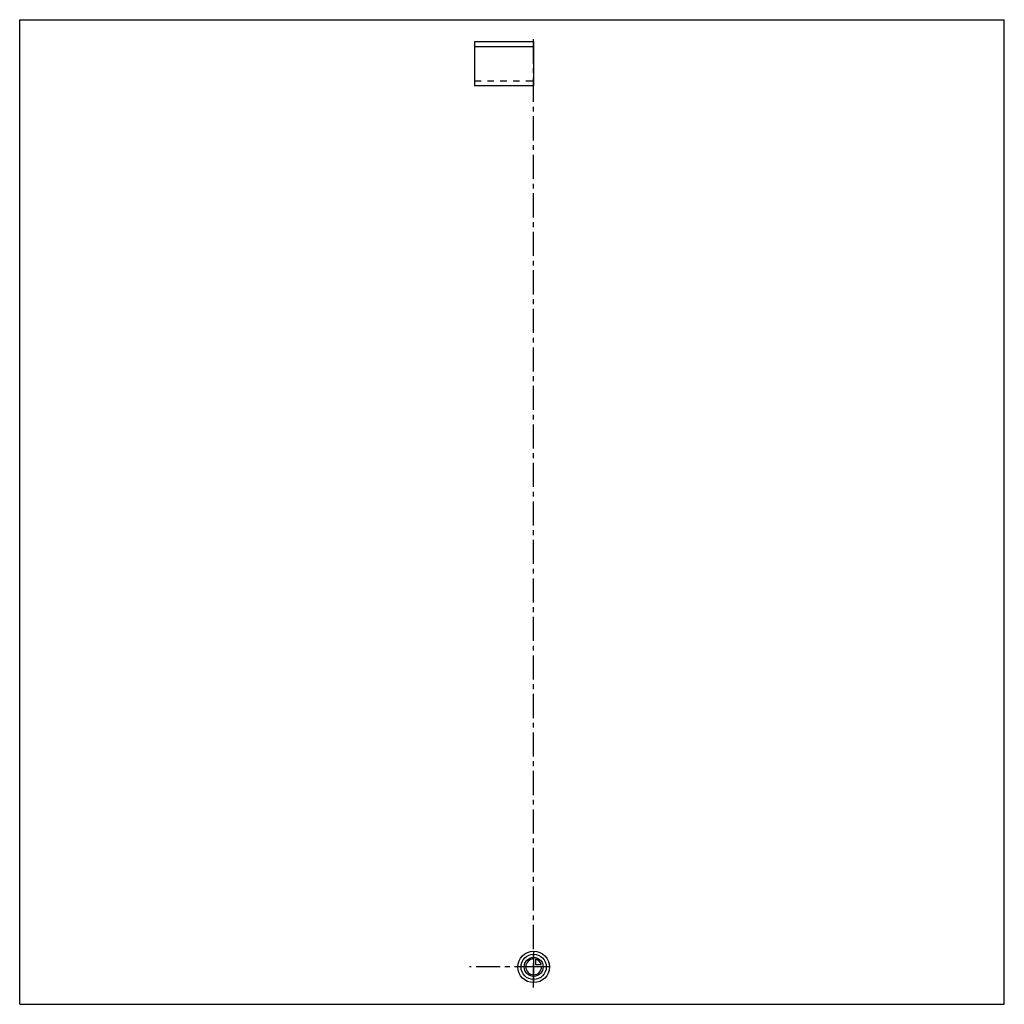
# Model space of a CAD drawing. Header units: millimetres. Extents: x 0 to 1000, y 0 to 1000.
import ezdxf

# ---------------------------------------------------------------- set-up
doc = ezdxf.new("R2010")
doc.units = ezdxf.units.MM
doc.header["$LTSCALE"] = 65.185185
doc.linetypes.add('CENTER', pattern=[0.6, 0.375, -0.075, 0.075, -0.075])
doc.linetypes.add('HIDDEN', pattern=[0.2, 0.1, -0.1])
doc.layers.get('0').update_dxf_attribs({"linetype": 'CONTINUOUS'})
for name, color, linetype in [('ACHSEN_S', 7, 'CONTINUOUS'), ('KOERPER', 7, 'CONTINUOUS'), ('KURVEN', 7, 'CONTINUOUS')]:
    doc.layers.add(name, color=color, linetype=linetype)

msp = doc.modelspace()

# ---------------------------------------------------------------- linework, layer by layer
at = {"color": 7, "linetype": 'Continuous'}
for p, q in [((0, 0), (0, 1000)), ((0, 1000), (1000, 1000)), ((1000, 0), (1000, 1000)), ((0, 0), (1000, 0))]:
    msp.add_line(p, q, dxfattribs=at)
at = {"layer": 'ACHSEN_S', "color": 40, "linetype": 'CENTER'}
msp.add_line((522, 17), (522, 983), dxfattribs=at)
at = {"layer": 'KOERPER', "color": 7, "linetype": 'Continuous'}
for p, q in [((462, 978), (462, 932.7)), ((462, 978), (522, 978)), ((522, 972.4), (462, 972.4)), ((522, 978), (522, 932.7)), ((522, 932.7), (462, 932.7))]:
    msp.add_line(p, q, dxfattribs=at)
at = {"layer": 'KOERPER', "color": 8, "linetype": 'HIDDEN'}
msp.add_line((462, 938), (522, 938), dxfattribs=at)
at = {"layer": 'KOERPER', "color": 40, "linetype": 'CENTER'}
msp.add_line((527, 38), (457, 38), dxfattribs=at)
at = {"layer": 'KURVEN', "color": 40, "linetype": 'Continuous'}
for p, q in [((522, 54), (522, 22)), ((524.2, 40.2), (524.2, 45.7)), ((529.7, 40.2), (524.2, 40.2)), ((538, 38), (506, 38))]:
    msp.add_line(p, q, dxfattribs=at)
for radius in [16, 12.8, 9.6]:
    msp.add_circle((522, 38), radius, dxfattribs=at)
for start, end in [(90, 360), (15.962, 74.038)]:
    msp.add_arc((522, 38), 8, start, end, dxfattribs=at)

doc.saveas('drawing.dxf')
